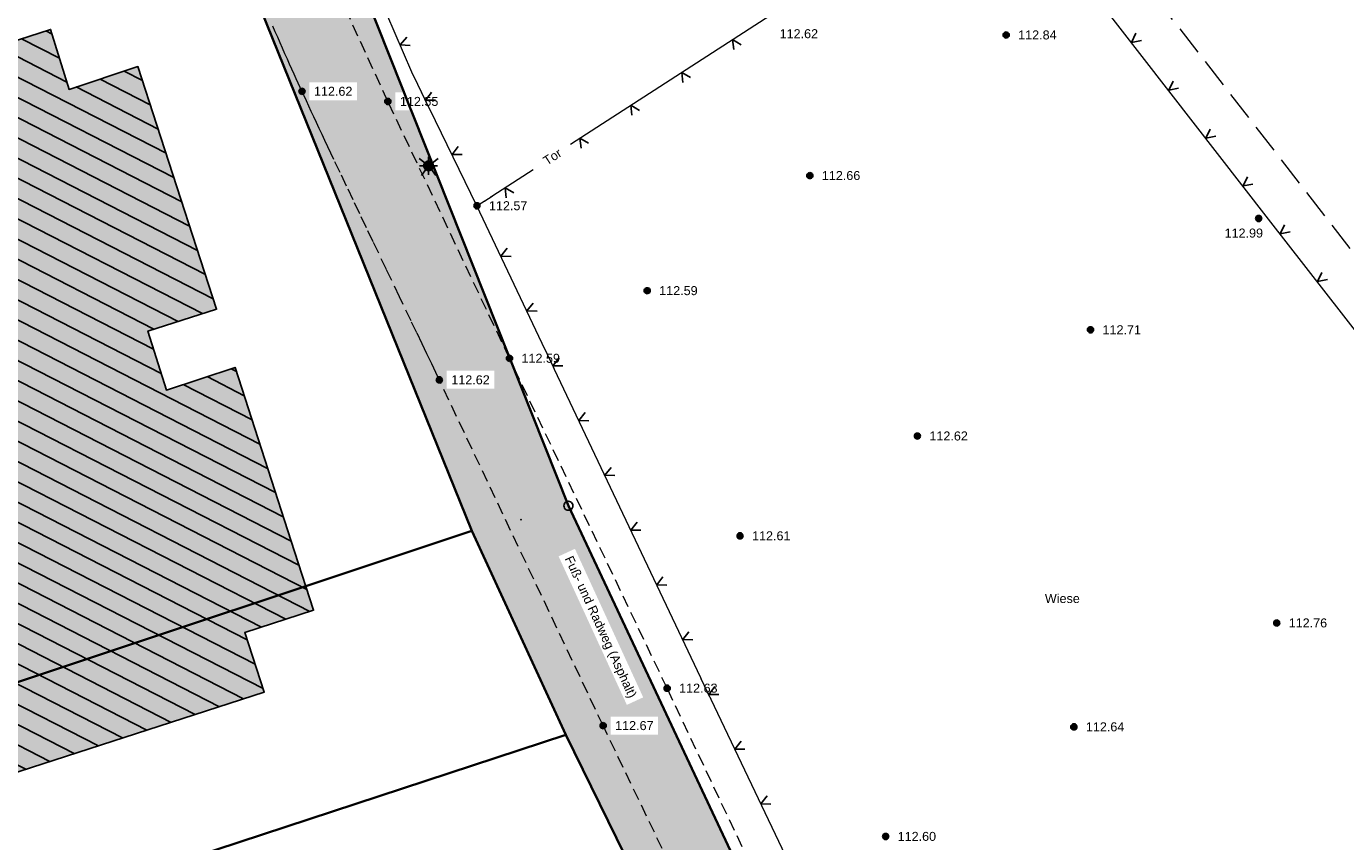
# Model space of a CAD drawing. Header units: metres. Extents: x 32322276 to 32322733, y 5638285 to 5638678.
# Tile 4 of 29: x 32322328 to 32322383, y 5638480 to 5638514. Entities that reach past the tile are written whole.
import ezdxf

# ---------------------------------------------------------------- set-up
doc = ezdxf.new("R2010")
doc.units = ezdxf.units.M
for name, pattern in [('1', [0]), ('20', [1.5, 0.5, -0.25, 0.5, -0.25]), ('26', [3.45, 1.225, -0.5, 1.225, -0.5]), ('3', [0]), ('68', [0])]:
    doc.linetypes.add(name, pattern=pattern)
doc.layers.get('0').update_dxf_attribs({"color": 1, "linetype": 'CONTINUOUS'})
for name, color, linetype in [('Allgemein', 7, 'CONTINUOUS'), ('alte Gebäude', 7, 'CONTINUOUS'), ('alte Grenzen', 7, 'CONTINUOUS'), ('altes Gebäude Füllung', 7, 'CONTINUOUS'), ('Beleuchtung', 7, 'CONTINUOUS'), ('Ebene 303', 7, 'CONTINUOUS'), ('Fahrbahn', 7, 'CONTINUOUS'), ('Flurgrenze', 7, 'CONTINUOUS'), ('Höhenpunkte', 7, 'CONTINUOUS'), ('Höhentexte', 7, 'CONTINUOUS'), ('Texte  Whs Ga usw', 7, 'CONTINUOUS'), ('Texte zu Fahrbahn - Toptexte', 7, 'CONTINUOUS'), ('vorhandene Straße', 7, 'CONTINUOUS'), ('WS  GS  Hydrant  Gulli  usw', 7, 'CONTINUOUS')]:
    doc.layers.add(name, color=color, linetype=linetype)
doc.styles.add('n', font='Arial.ttf')

# ---------------------------------------------------------------- blocks, each defined once
blk = doc.blocks.new('S5')
at = {"true_color": 0xff7300}
blk.add_hatch(color=30, dxfattribs=at).paths.add_polyline_path([(0.2, 0), (0.193185, -0.051764), (0.173205, -0.1), (0.141421, -0.141421), (0.1, -0.173205), (0.051764, -0.193185), (0, -0.2), (-0.051764, -0.193185), (-0.1, -0.173205), (-0.141421, -0.141421), (-0.173205, -0.1), (-0.193185, -0.051764), (-0.2, 0), (-0.193185, 0.051764), (-0.173205, 0.1), (-0.141421, 0.141421), (-0.1, 0.173205), (-0.051764, 0.193185), (0, 0.2), (0.051764, 0.193185), (0.1, 0.173205), (0.141421, 0.141421), (0.173205, 0.1), (0.193185, 0.051764)], flags=0)
at = {"color": 0, "lineweight": -2}
for points in [[(-0.16, 0.12), (-0.4, 0.3)], [(-0.375, 0), (-0.2, 0)], [(0, 0.2), (0, 0.375)], [(0.16, 0.12), (0.4, 0.3)], [(0.375, 0), (0.2, 0)], [(-0.12, -0.16), (-0.3, -0.4)], [(0, -0.375), (0, -0.2)], [(0.12, -0.16), (0.3, -0.4)]]:
    blk.add_lwpolyline(points, dxfattribs=at)
blk.add_lwpolyline([(0.173205, -0.1, -0.577350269), (-0.173205, -0.1, -0.577350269), (0, 0.2, -0.577350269)], format="xyb", close=True, dxfattribs=at)
blk = doc.blocks.new('S3')
at = {"color": 0, "lineweight": -2}
blk.add_lwpolyline([(0.433013, -0.25, -0.5773502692), (-0.433013, -0.25, -0.5773502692), (0, 0.5, -0.5773502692)], format="xyb", close=True, dxfattribs=at)
blk = doc.blocks.new('S107')
at = {"lineweight": -2}
blk.add_hatch(color=0, dxfattribs=at).paths.add_polyline_path([(0.5, 0), (0.489765, -0.100649), (0.459479, -0.197178), (0.410382, -0.285634), (0.344483, -0.362396), (0.264482, -0.424322), (0.173653, -0.468876), (0.075714, -0.494234), (-0.025325, -0.499358), (-0.125326, -0.484039), (-0.220197, -0.448902), (-0.306053, -0.395388), (-0.379379, -0.325686), (-0.437173, -0.242651), (-0.47707, -0.149682), (-0.497435, -0.050584), (-0.497435, 0.050584), (-0.47707, 0.149682), (-0.437173, 0.242651), (-0.379379, 0.325686), (-0.306053, 0.395388), (-0.220197, 0.448902), (-0.125326, 0.484039), (-0.025325, 0.499358), (0.075714, 0.494234), (0.173653, 0.468876), (0.264482, 0.424322), (0.344483, 0.362396), (0.410382, 0.285634), (0.459479, 0.197178), (0.489765, 0.100649)], flags=0)
at = {"color": 0, "lineweight": -2}
blk.add_lwpolyline([(0.433013, -0.25, -0.5773502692), (-0.433013, -0.25, -0.5773502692), (0, 0.5, -0.5773502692)], format="xyb", close=True, dxfattribs=at)
blk = doc.blocks.new('*X63')
at = {"color": 7, "linetype": '3', "lineweight": 25}
for p, q in [((32322328.920915, 5638513.90521), (32322328.661629, 5638514.037996)), ((32322329.540849, 5638511.90247), (32322326.64279, 5638513.386624)), ((32322329.230882, 5638512.90384), (32322327.652209, 5638513.71231)), ((32322333.99875, 5638507.93423), (32322324.623951, 5638512.735252)), ((32322333.670756, 5638508.944832), (32322325.63337, 5638513.060938)), ((32322334.326744, 5638506.923627), (32322323.614531, 5638512.409566)), ((32322332.689429, 5638511.975279), (32322331.924391, 5638512.36707)), ((32322334.982733, 5638504.902422), (32322321.595692, 5638511.758194)), ((32322334.654739, 5638505.913025), (32322322.605112, 5638512.08388)), ((32322333.342761, 5638509.955435), (32322329.925852, 5638511.705302)), ((32322333.015979, 5638510.965416), (32322330.925122, 5638512.036186)), ((32322335.638722, 5638502.881218), (32322319.576853, 5638511.106823)), ((32322335.310728, 5638503.89182), (32322320.586273, 5638511.432509)), ((32322335.197062, 5638502.264771), (32322318.567433, 5638510.781137)), ((32322333.163442, 5638501.620968), (32322316.702293, 5638510.051053)), ((32322334.180252, 5638501.942869), (32322317.558014, 5638510.455451)), ((32322333.15288, 5638500.783747), (32322317.037229, 5638509.036895)), ((32322333.469412, 5638499.779015), (32322317.372165, 5638508.022738)), ((32322337.582635, 5638496.829921), (32322316.829826, 5638507.457851)), ((32322338.232334, 5638494.811938), (32322314.817549, 5638506.803118)), ((32322337.907485, 5638495.82093), (32322315.823688, 5638507.130484)), ((32322338.557183, 5638493.802946), (32322314.909498, 5638505.9134)), ((32322338.882033, 5638492.793954), (32322315.233533, 5638504.904825)), ((32322339.209798, 5638491.78347), (32322315.557889, 5638503.896086)), ((32322339.539826, 5638490.771826), (32322315.882653, 5638502.887138)), ((32322339.667559, 5638489.863781), (32322316.207417, 5638501.878189)), ((32322338.658413, 5638489.537955), (32322316.532182, 5638500.869241)), ((32322337.649267, 5638489.212129), (32322316.856946, 5638499.860293)), ((32322336.932937, 5638498.847905), (32322335.38314, 5638499.641587)), ((32322336.608088, 5638499.856897), (32322336.383381, 5638499.971973)), ((32322337.257786, 5638497.838913), (32322334.3829, 5638499.3112)), ((32322320.07072, 5638497.371825), (32322317.18171, 5638498.851345)), ((32322319.068946, 5638497.042224), (32322317.506474, 5638497.842397)), ((32322318.067173, 5638496.712622), (32322317.831238, 5638496.833449)), ((32322337.053998, 5638488.674348), (32322321.375727, 5638496.703505)), ((32322337.384033, 5638487.662701), (32322321.700807, 5638495.694395)), ((32322336.907547, 5638486.221459), (32322320.257456, 5638494.748304)), ((32322337.714069, 5638486.651053), (32322321.272146, 5638495.071291)), ((32322335.898423, 5638485.895622), (32322319.242766, 5638494.425317)), ((32322334.889298, 5638485.569785), (32322318.811436, 5638493.80358)), ((32322333.880174, 5638485.243948), (32322319.136182, 5638492.794642)), ((32322332.87105, 5638484.918111), (32322319.460928, 5638491.785703)), ((32322331.861925, 5638484.592273), (32322319.785674, 5638490.776764)), ((32322330.852801, 5638484.266436), (32322320.11042, 5638489.767825)), ((32322329.843677, 5638483.940599), (32322320.435166, 5638488.758886)), ((32322328.834552, 5638483.614762), (32322320.759912, 5638487.749947)), ((32322324.529205, 5638484.976987), (32322321.084658, 5638486.741008)), ((32322323.524093, 5638484.649095), (32322321.415275, 5638485.729063)), ((32322322.51898, 5638484.321203), (32322321.747371, 5638484.71636)), ((32322327.825428, 5638483.288925), (32322324.886203, 5638484.794161)), ((32322326.816304, 5638482.963088), (32322325.211074, 5638483.785158)), ((32322325.80718, 5638482.637251), (32322325.535946, 5638482.776155))]:
    blk.add_line(p, q, dxfattribs=at)
blk = doc.blocks.new('S20', base_point=(0, -0.5))
at = {"color": 0, "lineweight": -2}
blk.add_lwpolyline([(-0.5, 0.5), (0, -0.5), (0.5, 0.5)], dxfattribs=at)

msp = doc.modelspace()

# ---------------------------------------------------------------- hatches: boundary and pattern name
at = {"layer": 'altes Gebäude Füllung', "lineweight": 25, "true_color": 0xcccccc}
msp.add_hatch(color=254, dxfattribs=at).paths.add_polyline_path([(32322337.764, 5638486.498), (32322325.602, 5638482.571), (32322324.799, 5638485.065), (32322321.939, 5638484.132), (32322321.15, 5638486.538), (32322318.67, 5638494.243), (32322321.843, 5638495.253), (32322321.056, 5638497.696), (32322317.889, 5638496.654), (32322315.415, 5638504.34), (32322314.642, 5638506.746), (32322317.488, 5638507.672), (32322316.664, 5638510.167), (32322328.86, 5638514.102), (32322329.632, 5638511.608), (32322332.501, 5638512.558), (32322333.29, 5638510.118), (32322335.779, 5638502.449), (32322332.914, 5638501.542), (32322333.689, 5638499.082), (32322336.553, 5638500.028), (32322339.024, 5638492.353), (32322339.82, 5638489.913), (32322336.952, 5638488.987)], flags=0)
at = {"layer": 'vorhandene Straße', "lineweight": 25, "true_color": 0xe6d499}
msp.add_hatch(color=41, dxfattribs=at).paths.add_polyline_path([(32322350.441, 5638494.262), (32322386.827, 5638416.994), (32322384.203, 5638413.458), (32322380.203, 5638421.902), (32322376.264, 5638430.014), (32322372.519, 5638438.153), (32322368.671, 5638446.29), (32322360.977, 5638462.563), (32322354.47, 5638476.323), (32322350.331, 5638484.726), (32322346.422, 5638493.221), (32322335.009, 5638521.385), (32322331.373, 5638531.205), (32322335.274, 5638532.387)], flags=0)

# ---------------------------------------------------------------- linework, layer by layer
at = {"layer": 'alte Grenzen', "color": 7, "linetype": '1', "lineweight": 35}
for p, q in [((32322346.422, 5638493.221), (32322286.063, 5638473.158)), ((32322288.724, 5638464.512), (32322350.331, 5638484.726))]:
    msp.add_line(p, q, dxfattribs=at)
at = {"layer": 'Flurgrenze', "color": 7, "true_color": 0xffffff}
for p in [(32322350.449, 5638494.288), (32322348.462, 5638493.691)]:
    msp.add_point(p, dxfattribs=at)

# ---------------------------------------------------------------- block references
at = {"layer": 'alte Grenzen', "color": 7, "xscale": 0.375, "yscale": 0.375}
msp.add_blockref('S3', (32322350.441, 5638494.262), dxfattribs=at)
at = {"layer": 'Beleuchtung', "color": 7, "xscale": 1.0025, "yscale": 1.0025}
msp.add_blockref('S5', (32322344.617, 5638508.425), dxfattribs=at)
at = {"layer": 'Ebene 303', "color": 7, "xscale": 0.375, "yscale": 0.375}
for p, rotation in [((32322343.433, 5638513.457, 112.466), 293.281928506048), ((32322357.288, 5638513.681, 112.61), 212.819333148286), ((32322373.914, 5638513.565, 112.994), 307.839062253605), ((32322355.166, 5638512.312, 112.594), 212.819333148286), ((32322375.463, 5638511.571, 112.997), 307.839062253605), ((32322353.044, 5638510.944, 112.578), 212.819333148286), ((32322377.012, 5638509.577, 113.001), 307.839062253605), ((32322350.922, 5638509.575, 112.562), 212.819333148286), ((32322345.595, 5638508.894, 112.538), 296.007212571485), ((32322378.561, 5638507.583, 113.004), 307.839062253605), ((32322380.111, 5638505.59, 113.006), 307.964025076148), ((32322347.633, 5638504.657, 112.58), 295.377235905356), ((32322381.665, 5638503.599, 113.007), 307.964025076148), ((32322348.715, 5638502.376, 112.589), 295.377235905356), ((32322350.879, 5638497.813, 112.605), 295.377235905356), ((32322351.961, 5638495.532, 112.613), 295.377235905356), ((32322353.044, 5638493.251, 112.621), 295.377235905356), ((32322354.126, 5638490.969, 112.629), 295.377235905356), ((32322355.208, 5638488.688, 112.637), 295.377235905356), ((32322357.379, 5638484.128, 112.642), 295.491214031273), ((32322358.465, 5638481.849, 112.642), 295.491214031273)]:
    msp.add_blockref('S20', p, dxfattribs=dict(at, rotation=rotation))
at = {"layer": 'Höhenpunkte', "color": 7, "xscale": 0.2525, "yscale": 0.2525}
for p in [(32322368.688, 5638513.871, 112.844), (32322360.506, 5638508.015, 112.663), (32322346.631, 5638506.758, 112.573), (32322379.211, 5638506.23, 112.987), (32322353.727, 5638503.221, 112.587), (32322372.204, 5638501.594, 112.709), (32322364.988, 5638497.168, 112.619), (32322357.596, 5638493.01, 112.607), (32322379.964, 5638489.382, 112.756), (32322354.557, 5638486.666, 112.629), (32322351.89, 5638485.106, 112.673), (32322371.511, 5638485.054, 112.642), (32322363.665, 5638480.491, 112.596)]:
    msp.add_blockref('S107', p, dxfattribs=at)
at = {"layer": 'Texte  Whs Ga usw', "color": 7, "xscale": 0.2525, "yscale": 0.2525}
for p in [(32322339.338, 5638511.525, 112.617), (32322342.92, 5638511.102, 112.546), (32322347.988, 5638500.404, 112.586), (32322345.062, 5638499.507, 112.625)]:
    msp.add_blockref('S107', p, dxfattribs=at)

# ---------------------------------------------------------------- next in the draw order: texts
at = {"layer": 'Höhentexte', "color": 7, "lineweight": 25, "char_height": 0.375, "line_spacing_factor": 0.84, "style": 'n', "bg_fill": 2}
for s, insert, attachment_point in [('112.62', (32322359.246, 5638514.112, 112.623), 1), ('112.84', (32322369.188, 5638513.871, 112.844), 4), ('112.62', (32322339.838, 5638511.525, 112.617), 4), ('112.55', (32322343.42, 5638511.102, 112.546), 4), ('112.66', (32322361.006, 5638508.015, 112.663), 4), ('112.57', (32322347.131, 5638506.758, 112.573), 4), ('112.99', (32322379.394, 5638505.809, 112.987), 3), ('112.59', (32322354.227, 5638503.221, 112.587), 4), ('112.71', (32322372.704, 5638501.594, 112.709), 4), ('112.59', (32322348.488, 5638500.404, 112.586), 4), ('112.62', (32322345.562, 5638499.507, 112.625), 4), ('112.62', (32322365.488, 5638497.168, 112.619), 4), ('112.61', (32322358.096, 5638493.01, 112.607), 4), ('112.76', (32322380.464, 5638489.382, 112.756), 4), ('112.63', (32322355.057, 5638486.666, 112.629), 4), ('112.67', (32322352.39, 5638485.106, 112.673), 4), ('112.64', (32322372.011, 5638485.054, 112.642), 4), ('112.60', (32322364.165, 5638480.491, 112.596), 4)]:
    msp.add_mtext(s, dxfattribs=dict(at, insert=insert, attachment_point=attachment_point))
at = {"layer": 'Texte zu Fahrbahn - Toptexte', "color": 7, "lineweight": 25, "char_height": 0.375, "attachment_point": 7, "line_spacing_factor": 0.84, "style": 'n', "bg_fill": 2}
for s, insert, rotation in [('Tor', (32322349.549, 5638508.425), 32.9054), ('Fuß- und Radweg (Asphalt)', (32322350.18, 5638492.018), 294.6916)]:
    msp.add_mtext(s, dxfattribs=dict(at, insert=insert, rotation=rotation))
at = {"layer": 'Texte zu Fahrbahn - Toptexte', "color": 7, "lineweight": 25, "insert": (32322370.302, 5638490.209), "char_height": 0.375, "attachment_point": 7, "line_spacing_factor": 0.84, "style": 'n', "bg_fill": 2}
msp.add_mtext('Wiese', dxfattribs=at)

# ---------------------------------------------------------------- next in the draw order: linework, layer by layer
at = {"layer": 'Allgemein', "color": 7, "linetype": '1', "lineweight": 35}
for q in [(32322335.274, 5638532.387), (32322386.827, 5638416.994)]:
    msp.add_line((32322350.441, 5638494.262), q, dxfattribs=at)
at = {"layer": 'alte Gebäude', "color": 7, "linetype": '3', "lineweight": 25}
msp.add_lwpolyline([(32322321.056, 5638497.696), (32322317.889, 5638496.654), (32322315.415, 5638504.34), (32322314.642, 5638506.746), (32322317.488, 5638507.672), (32322316.664, 5638510.167), (32322328.86, 5638514.102), (32322329.632, 5638511.608), (32322332.501, 5638512.558), (32322333.29, 5638510.118), (32322335.779, 5638502.449), (32322332.914, 5638501.542), (32322333.689, 5638499.082), (32322336.553, 5638500.028), (32322339.024, 5638492.353), (32322339.82, 5638489.913), (32322336.952, 5638488.987), (32322337.764, 5638486.498), (32322325.602, 5638482.571), (32322324.799, 5638485.065), (32322321.939, 5638484.132), (32322321.15, 5638486.538), (32322318.67, 5638494.243), (32322321.843, 5638495.253)], close=True, dxfattribs=at)
at = {"layer": 'alte Grenzen', "color": 7, "linetype": '1', "lineweight": 35}
for p, q in [((32322346.422, 5638493.221), (32322335.009, 5638521.385)), ((32322350.331, 5638484.726), (32322346.422, 5638493.221)), ((32322354.47, 5638476.323), (32322350.331, 5638484.726))]:
    msp.add_line(p, q, dxfattribs=at)
at = {"layer": 'Ebene 303', "color": 7, "linetype": '68', "lineweight": 18}
msp.add_line((32322346.631, 5638506.758, 112.573), (32322348.971, 5638508.268, 112.616), dxfattribs=at)
for points in [[(32322346.631, 5638506.758, 112.573), (32322343.914, 5638512.327, 112.482), (32322342.874, 5638514.744, 112.447), (32322341.951, 5638517.022, 112.409), (32322341.091, 5638519.396, 112.397), (32322340.363, 5638521.868, 112.371), (32322339.713, 5638524.273, 112.369), (32322339.191, 5638526.62, 112.305), (32322338.063, 5638535.026, 112.4), (32322351.506, 5638547.214, 112.382), (32322353.274, 5638548.677, 112.398)], [(32322350.529, 5638509.328, 112.559), (32322359.068, 5638514.835, 112.623), (32322368.174, 5638520.947, 112.982)], [(32322398.104, 5638482.148, 112.903), (32322386.741, 5638497.085, 113.008), (32322379.625, 5638506.205, 113.006), (32322368.174, 5638520.947, 112.982)], [(32322387.4, 5638460.607, 112.642), (32322368.863, 5638460.011, 112.642), (32322364.431, 5638469.325, 112.642), (32322355.818, 5638487.39, 112.642), (32322346.631, 5638506.758, 112.573)]]:
    msp.add_polyline3d(points, dxfattribs=at)
at = {"layer": 'Fahrbahn', "color": 7, "linetype": '20', "lineweight": 18}
for points in [[(32322389.999, 5638419.866, 113.056), (32322387.433, 5638420.588, 113.078), (32322385.426, 5638422.754, 113.02), (32322376.636, 5638440.579, 112.77), (32322369.629, 5638455.021, 112.691), (32322363.142, 5638468.535, 112.689), (32322354.557, 5638486.666, 112.629), (32322347.988, 5638500.404, 112.586), (32322342.92, 5638511.102, 112.546), (32322340.782, 5638515.756, 112.543)], [(32322345.062, 5638499.507, 112.625), (32322344.919, 5638499.808, 112.625), (32322344.745, 5638500.173, 112.625), (32322344.547, 5638500.587, 112.624), (32322344.348, 5638501.002, 112.624), (32322344.126, 5638501.466, 112.624), (32322343.886, 5638501.966, 112.623), (32322343.407, 5638502.964, 112.623), (32322342.86, 5638504.102, 112.622), (32322342.304, 5638505.261, 112.621), (32322342.026, 5638505.84, 112.621), (32322341.746, 5638506.425, 112.62), (32322341.472, 5638507, 112.62), (32322341.197, 5638507.576, 112.62), (32322340.927, 5638508.142, 112.619), (32322340.67, 5638508.683, 112.619), (32322340.542, 5638508.954, 112.619), (32322340.416, 5638509.219, 112.619), (32322340.295, 5638509.476, 112.618), (32322340.174, 5638509.733, 112.618), (32322340.057, 5638509.982, 112.618), (32322339.944, 5638510.221, 112.618), (32322339.832, 5638510.46, 112.618), (32322339.725, 5638510.69, 112.618), (32322339.623, 5638510.908, 112.617), (32322339.522, 5638511.126, 112.617), (32322339.427, 5638511.332, 112.617), (32322339.338, 5638511.525, 112.617), (32322339.266, 5638511.682, 112.617), (32322339.186, 5638511.858, 112.617), (32322339.099, 5638512.047, 112.617), (32322339.013, 5638512.237, 112.618), (32322338.921, 5638512.441, 112.618), (32322338.825, 5638512.654, 112.618), (32322338.729, 5638512.867, 112.618), (32322338.63, 5638513.089, 112.618), (32322338.529, 5638513.317, 112.618), (32322338.428, 5638513.544, 112.619), (32322338.325, 5638513.776, 112.619), (32322338.224, 5638514.008, 112.619), (32322338.122, 5638514.239, 112.619)], [(32322385.773, 5638413.773, 113.018), (32322385.323, 5638414.94, 113.074), (32322381.964, 5638422.498, 113.044), (32322374.047, 5638438.939, 112.829), (32322366.915, 5638453.831, 112.76), (32322360.523, 5638467.143, 112.751), (32322351.89, 5638485.106, 112.673), (32322345.062, 5638499.507, 112.625)]]:
    msp.add_polyline3d(points, dxfattribs=at)
at = {"layer": 'WS  GS  Hydrant  Gulli  usw', "color": 7, "linetype": '26', "lineweight": 18}
msp.add_polyline3d([(32322360.33, 5638534.229, 112.879), (32322361.064, 5638534.797, 112.894), (32322360.88, 5638535.078, 112.889), (32322442.194, 5638598.356, 112.89), (32322484.19, 5638544.291, 112.945), (32322402.068, 5638480.451, 112.955)], close=True, dxfattribs=at)

# ---------------------------------------------------------------- next in the draw order: block references
at = {"layer": 'altes Gebäude Füllung', "color": 7, "true_color": 0xffffff}
msp.add_blockref('*X63', (0, 0), dxfattribs=at)
at = {"layer": 'Ebene 303', "color": 7, "xscale": 0.375, "yscale": 0.375}
for p, rotation in [((32322344.487, 5638511.163, 112.501), 296.007212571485), ((32322347.804, 5638507.509, 112.594), 212.834539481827), ((32322349.797, 5638500.095, 112.597), 295.377235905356), ((32322356.292, 5638486.407, 112.642), 295.491214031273)]:
    msp.add_blockref('S20', p, dxfattribs=dict(at, rotation=rotation))

doc.saveas('drawing.dxf')
